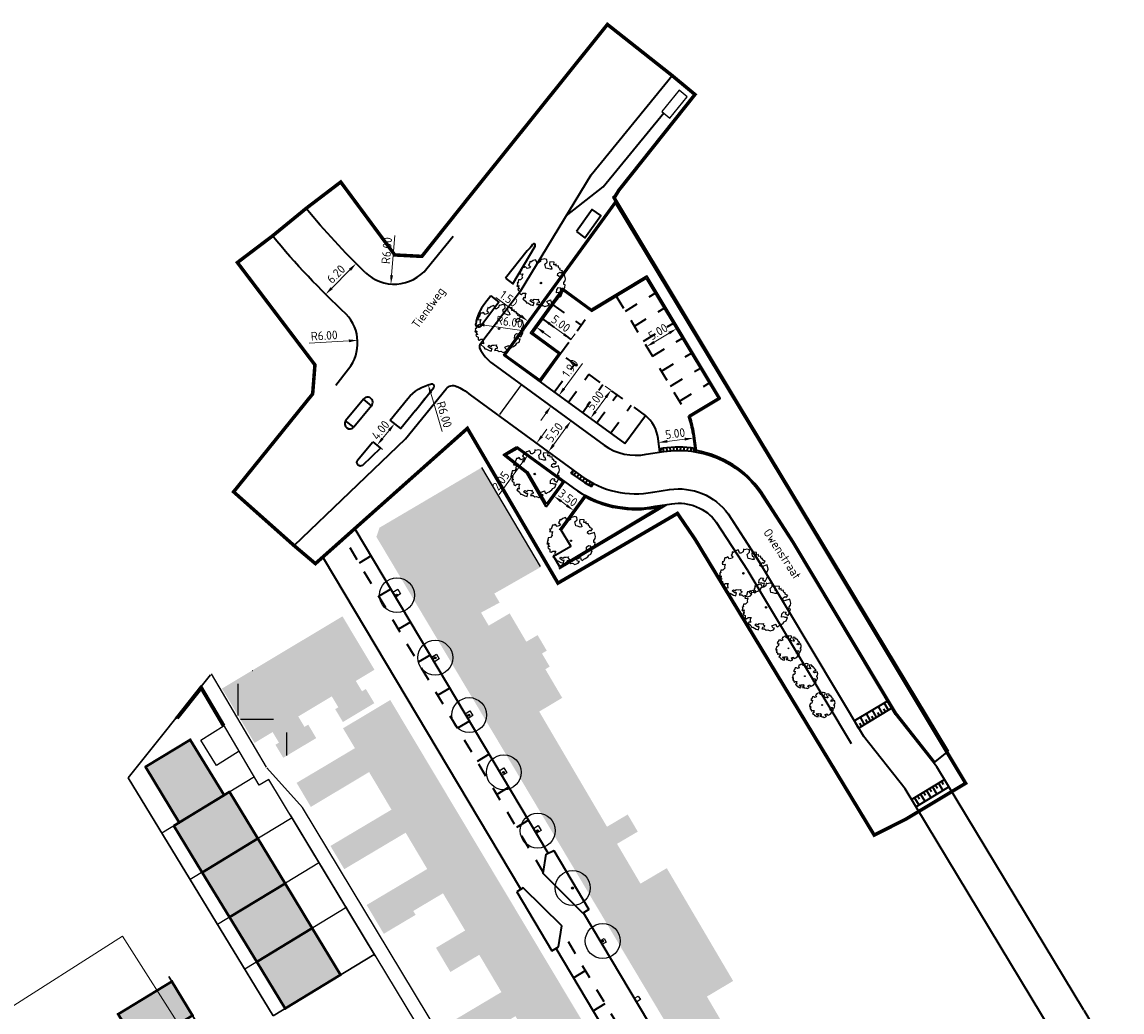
# Model space of a CAD drawing. Header units: metres. Extents: x 133800 to 134314, y 432795 to 433442.
# Tile 21 of 21: x 133990 to 134148, y 433301 to 433442. Entities that reach past the tile are written whole.
import ezdxf

# ---------------------------------------------------------------- set-up
doc = ezdxf.new("R2010")
doc.units = ezdxf.units.M
doc.linetypes.add('ACAD_ISO02W100', pattern=[15, 12, -3])
doc.linetypes.add('XX-HIDDEN', pattern=[4, 2, -2])
doc.layers.get('DEFPOINTS').update_dxf_attribs({"color": 201, "lineweight": 0})
for name, color, linetype, lineweight in [('B-WE-GR-BOOM-S', 90, 'Continuous', 25), ('B-WE-KG-WERKGRENS-G', 7, 'XX-WERKGRENS', 35), ('N-XX-GR-BOOM-S', 90, 'Continuous', 25), ('N-XX-GR-HAAG-G', 90, 'GR-HAAG1', 35), ('N-XX-VH-KANTOPSLUITING_ACHTERKANTBAND-G', 50, 'Continuous', 35), ('N-XX-VH-MATERIAALGRENS-G', 7, 'XX-HIDDEN', 35), ('svp_beb_bebouwing', 1, 'Continuous', 53), ('svp_uitg_uitgeefbaar', 2, 'Continuous', 30), ('X-XX-AL-M', 7, 'Continuous', 18)]:
    doc.layers.add(name, color=color, linetype=linetype, lineweight=lineweight)
doc.layers.add('ontwerp recht', color=170, linetype='Continuous')
doc.layers.add('svp_beb_arc bebouwing', color=253, linetype='Continuous')
doc.layers.add('X-XX-AL-HULPLIJNEN', color=211, linetype='Continuous', plot=False)
doc.styles.add('NLCS-ISO-M500-T25', font='NLCS-ISO.ttf', dxfattribs={"height": 1.25})
doc.linetypes.add('GR-HAAG1', pattern='A,6,[176,NLCS.shx,S=0.125,R=0,X=0,Y=0],-2', length=8)
doc.linetypes.add('XX-WERKGRENS', pattern='A,0,[137,NLCS.SHX,S=0.5,R=0,X=0,Y=0],-30', length=30)
doc.dimstyles.new('NLCS-M500-T25-PIJL_L2_H1', dxfattribs={"dimscale": 0.5, "dimtxt": 2.5, "dimasz": 2.5, "dimexe": 2, "dimexo": 2, "dimgap": 0.7, "dimtad": 1, "dimzin": 0, "dimdsep": 46, "dimtxsty": 'NLCS-ISO-M500-T25', "dimcen": 2.5, "dimdle": 2, "dimclrd": 256, "dimclre": 256, "dimclrt": 7, "dimadec": 1, "dimazin": 0, "dimtfac": 1, "dimtdec": 3, "dimtofl": 0, "dimtmove": 0, "dimatfit": 3, "dimfxl": 2, "dimfxlon": 1, "dimtfillclr": 256, "dimtolj": 1, "dimtzin": 0, "dimlwd": -1, "dimlwe": -1, "dimarcsym": 0})
picture_1 = doc.add_image_def('image1.jpg', size_in_pixel=(5512, 7184))

# ---------------------------------------------------------------- blocks, each defined once
blk = doc.blocks.new('SGR-BOOM_KROON-SO')
at = {"ltscale": 0.1}
h = blk.add_hatch(color=256, dxfattribs=at)
edge = h.paths.add_edge_path()
edge.add_arc((0, 0), 0.15, 0, 360)
for radius in [2.5, 0.045]:
    blk.add_circle((0.04, 0.02), radius)
blk.add_circle((0, 0), 0.15, dxfattribs=at)
blk = doc.blocks.new('SGR-BOOM_06')
at = {"linetype": 'Continuous', "flags": 128}
blk.add_lwpolyline([(2.7, 3.52), (2.53, 3.94), (2.2, 4.06), (1.94, 4.52), (1.27, 4.69), (0.86, 4.52), (1.11, 4.27), (1.06, 3.81), (0.23, 3.98), (0.35, 4.32), (0.18, 4.69), (-0.15, 4.61), (-0.49, 4.69), (-1.15, 4.65), (-1.49, 4.48), (-1.95, 4.57), (-2.54, 4.11), (-2.12, 3.9), (-1.99, 3.64), (-1.58, 3.44), (-1.99, 2.89), (-2.54, 2.77), (-2.92, 3.1), (-2.62, 3.22), (-2.87, 3.86), (-3.63, 3.43), (-4, 3.02), (-3.79, 2.85), (-4, 2.51), (-4.42, 2.35), (-4.72, 2.05), (-5.01, 1.21), (-3.88, 0.92), (-3.71, 0.54), (-4, 0.29), (-4.51, 0.29), (-4.6, 0.56), (-5.09, 0.38), (-4.76, -0.17), (-4.93, -0.38), (-4.72, -0.54), (-4.88, -1.01), (-4.53, -1.18), (-4.72, -1.55), (-4.42, -1.59), (-4.29, -1.71), (-4.62, -2.11), (-3.92, -2.68), (-3.67, -2.43), (-3.46, -1.97), (-3.63, -1.76), (-3.42, -1.17), (-3.12, -1.34), (-2.79, -1.76), (-2.5, -2.01), (-2.79, -2.81), (-3.42, -2.93), (-3.67, -3.39), (-3.33, -3.77), (-2.83, -3.9), (-2.77, -4.02), (-2.71, -4.15), (-2.33, -3.73), (-1.83, -3.73), (-1.57, -3.9), (-1.7, -4.27), (-1.7, -4.61), (-1.15, -4.74), (-0.61, -4.69), (-0.49, -4.94), (-0.23, -4.65), (0.1, -4.48), (-0.06, -4.01), (0.27, -3.9), (0.77, -4.02), (0.86, -4.61), (1.15, -4.57), (1.44, -4.74), (2.07, -4.23), (2.37, -4.36), (2.32, -4.15), (2.66, -3.98), (2.41, -3.73), (2.11, -3.64), (2.57, -3.23), (2.62, -2.98), (3.16, -2.85), (3.54, -3.06), (3.79, -2.81), (3.77, -2.63), (4.12, -2.63), (4.12, -2.39), (4.46, -2.26), (4.46, -2.05), (4.08, -2.05), (4.54, -1.59), (4.25, -1.42), (4.63, -1.55), (4.75, -1.26), (4.54, -0.92), (4.84, -0.46), (4.67, -0.25), (4.25, -0.25), (3.75, 0.08), (4.08, 0.29), (4.38, 0.84), (4.54, 0.59), (4.88, 0.71), (4.67, 1.43), (4.71, 1.89), (4.5, 1.97), (4.16, 2.64), (3.83, 3.01), (3.37, 2.6), (3.66, 2.43), (3.91, 1.8), (3.54, 1.72), (3.33, 2.14), (2.99, 2.05), (2.66, 2.31), (2.24, 2.51), (2.45, 2.68), (2.32, 2.93), (2.53, 3.18), (2.87, 3.06), (3.16, 3.23)], close=True, dxfattribs=at)
blk.add_circle((0, 0), 0.15)
blk = doc.blocks.new('*D203')
at = {"layer": 'DEFPOINTS', "color": 0, "transparency": 16777216}
for p in [(134081.34, 433382.11), (134086.3, 433382.73), (134086.31, 433382.64)]:
    blk.add_point(p, dxfattribs=at)
at = {"layer": 'X-XX-AL-M', "transparency": 16777216}
for p, q in [((134081.35, 433382.02), (134081.48, 433381.03)), ((134082.59, 433382.17), (134085.07, 433382.49)), ((134086.31, 433382.64), (134086.44, 433381.65))]:
    blk.add_line(p, q, dxfattribs=at)
for points in [[(134082.57, 433382.38), (134082.62, 433381.97), (134081.35, 433382.02)], [(134085.05, 433382.69), (134085.1, 433382.28), (134086.31, 433382.64)]]:
    blk.add_solid(points, dxfattribs=at)
at = {"layer": 'X-XX-AL-M', "color": 7, "transparency": 16777216, "insert": (134083.71, 433383.3), "char_height": 1.25, "attachment_point": 5, "rotation": 7.1792, "style": 'NLCS-ISO-M500-T25'}
blk.add_mtext('\\A1;5.00', dxfattribs=at)
blk = doc.blocks.new('*D204')
at = {"layer": 'DEFPOINTS', "color": 0, "transparency": 16777216}
for p in [(134068.81, 433385.11), (134065.57, 433380.67), (134065.57, 433380.67)]:
    blk.add_point(p, dxfattribs=at)
at = {"layer": 'X-XX-AL-M', "transparency": 16777216}
for p, q in [((134068.81, 433385.11), (134069.62, 433384.52)), ((134068.08, 433384.1), (134066.31, 433381.68)), ((134065.57, 433380.67), (134066.38, 433380.08))]:
    blk.add_line(p, q, dxfattribs=at)
for points in [[(134067.91, 433384.22), (134068.25, 433383.98), (134068.81, 433385.11)], [(134066.14, 433381.8), (134066.48, 433381.55), (134065.57, 433380.67)]]:
    blk.add_solid(points, dxfattribs=at)
at = {"layer": 'X-XX-AL-M', "color": 7, "transparency": 16777216, "insert": (134066.41, 433383.46), "char_height": 1.25, "attachment_point": 5, "rotation": 53.8808, "style": 'NLCS-ISO-M500-T25'}
blk.add_mtext('\\A1;5.50', dxfattribs=at)
blk = doc.blocks.new('*D205')
at = {"layer": 'DEFPOINTS', "color": 0, "transparency": 16777216}
for p in [(134066.58, 433374.62), (134069.41, 433372.56), (134069.21, 433372.28)]:
    blk.add_point(p, dxfattribs=at)
at = {"layer": 'X-XX-AL-M', "transparency": 16777216}
for p, q in [((134066.38, 433374.34), (134065.79, 433373.53)), ((134067.39, 433373.61), (134068.2, 433373.02)), ((134069.21, 433372.28), (134068.62, 433371.47))]:
    blk.add_line(p, q, dxfattribs=at)
for points in [[(134067.51, 433373.77), (134067.27, 433373.44), (134066.38, 433374.34)], [(134068.32, 433373.18), (134068.08, 433372.85), (134069.21, 433372.28)]]:
    blk.add_solid(points, dxfattribs=at)
at = {"layer": 'X-XX-AL-M', "color": 7, "transparency": 16777216, "insert": (134068.37, 433374.1), "char_height": 1.25, "attachment_point": 5, "rotation": 323.8808, "style": 'NLCS-ISO-M500-T25'}
blk.add_mtext('\\A1;3.50', dxfattribs=at)
blk = doc.blocks.new('*D206')
at = {"layer": 'DEFPOINTS', "color": 0, "transparency": 16777216}
for p in [(134063.89, 433381.9), (134064.32, 433381.58), (134063.11, 433379.92)]:
    blk.add_point(p, dxfattribs=at)
at = {"layer": 'X-XX-AL-M', "transparency": 16777216}
for p, q in [((134064.63, 433382.91), (134065.36, 433383.92)), ((134063.89, 433381.9), (134063.08, 433382.49)), ((134062.68, 433380.24), (134061.87, 433380.83)), ((134061.94, 433379.23), (134058.54, 433374.56))]:
    blk.add_line(p, q, dxfattribs=at)
for points in [[(134064.46, 433383.03), (134064.79, 433382.78), (134063.89, 433381.9)], [(134061.77, 433379.35), (134062.11, 433379.11), (134062.68, 433380.24)]]:
    blk.add_solid(points, dxfattribs=at)
at = {"layer": 'X-XX-AL-M', "color": 7, "transparency": 16777216, "insert": (134058.77, 433376.53), "char_height": 1.25, "attachment_point": 5, "rotation": 53.8808, "style": 'NLCS-ISO-M500-T25'}
blk.add_mtext('\\A1;2.05', dxfattribs=at)
blk = doc.blocks.new('*D207')
at = {"layer": 'DEFPOINTS', "color": 0, "transparency": 16777216}
for p in [(134067.08, 433388.73), (134067.1, 433388.72), (134065.98, 433387.18)]:
    blk.add_point(p, dxfattribs=at)
at = {"layer": 'X-XX-AL-M', "transparency": 16777216}
for p, q in [((134067.82, 433389.74), (134070.44, 433393.33)), ((134067.08, 433388.73), (134066.27, 433389.32)), ((134065.96, 433387.19), (134065.15, 433387.78)), ((134065.22, 433386.18), (134064.49, 433385.17))]:
    blk.add_line(p, q, dxfattribs=at)
for points in [[(134067.65, 433389.86), (134067.98, 433389.62), (134067.08, 433388.73)], [(134065.05, 433386.31), (134065.39, 433386.06), (134065.96, 433387.19)]]:
    blk.add_solid(points, dxfattribs=at)
at = {"layer": 'X-XX-AL-M', "color": 7, "transparency": 16777216, "insert": (134068.71, 433392.62), "char_height": 1.25, "attachment_point": 5, "rotation": 53.8808, "style": 'NLCS-ISO-M500-T25'}
blk.add_mtext('\\A1;1.90', dxfattribs=at)
blk = doc.blocks.new('*D208')
at = {"layer": 'DEFPOINTS', "color": 0, "transparency": 16777216}
for p in [(134074.53, 433389.48), (134074.53, 433389.48), (134071.58, 433385.44)]:
    blk.add_point(p, dxfattribs=at)
at = {"layer": 'X-XX-AL-M', "transparency": 16777216}
for p, q in [((134074.53, 433389.48), (134073.72, 433390.07)), ((134072.32, 433386.45), (134073.79, 433388.47)), ((134071.58, 433385.44), (134070.78, 433386.03))]:
    blk.add_line(p, q, dxfattribs=at)
for points in [[(134073.63, 433388.59), (134073.96, 433388.35), (134074.53, 433389.48)], [(134072.15, 433386.57), (134072.49, 433386.33), (134071.58, 433385.44)]]:
    blk.add_solid(points, dxfattribs=at)
at = {"layer": 'X-XX-AL-M', "color": 7, "transparency": 16777216, "insert": (134072.27, 433388.04), "char_height": 1.25, "attachment_point": 5, "rotation": 53.8808, "style": 'NLCS-ISO-M500-T25'}
blk.add_mtext('\\A1;5.00', dxfattribs=at)
blk = doc.blocks.new('*D209')
at = {"layer": 'DEFPOINTS', "color": 0, "transparency": 16777216}
for p in [(134064.33, 433399.11), (134064.75, 433399.7), (134068.37, 433396.17)]:
    blk.add_point(p, dxfattribs=at)
at = {"layer": 'X-XX-AL-M', "transparency": 16777216}
for p, q in [((134064.75, 433399.7), (134065.34, 433400.51)), ((134067.79, 433397.49), (134065.77, 433398.96)), ((134068.8, 433396.76), (134069.39, 433397.57))]:
    blk.add_line(p, q, dxfattribs=at)
for points in [[(134065.89, 433399.13), (134065.64, 433398.8), (134064.75, 433399.7)], [(134067.91, 433397.66), (134067.67, 433397.33), (134068.8, 433396.76)]]:
    blk.add_solid(points, dxfattribs=at)
at = {"layer": 'X-XX-AL-M', "color": 7, "transparency": 16777216, "insert": (134067.35, 433399.02), "char_height": 1.25, "attachment_point": 5, "rotation": 323.983, "style": 'NLCS-ISO-M500-T25'}
blk.add_mtext('\\A1;5.00', dxfattribs=at)
blk = doc.blocks.new('*D210')
at = {"layer": 'DEFPOINTS', "color": 0, "transparency": 16777216}
for p in [(134083.92, 433398.3), (134079.63, 433395.73), (134079.63, 433395.73)]:
    blk.add_point(p, dxfattribs=at)
at = {"layer": 'X-XX-AL-M', "transparency": 16777216}
for p, q in [((134082.85, 433397.66), (134080.7, 433396.37)), ((134083.92, 433398.3), (134084.43, 433397.45)), ((134079.63, 433395.73), (134080.15, 433394.87))]:
    blk.add_line(p, q, dxfattribs=at)
for points in [[(134082.74, 433397.84), (134082.95, 433397.48), (134083.92, 433398.3)], [(134080.6, 433396.55), (134080.81, 433396.19), (134079.63, 433395.73)]]:
    blk.add_solid(points, dxfattribs=at)
at = {"layer": 'X-XX-AL-M', "color": 7, "transparency": 16777216, "insert": (134081.27, 433397.85), "char_height": 1.25, "attachment_point": 5, "rotation": 31.0153, "style": 'NLCS-ISO-M500-T25'}
blk.add_mtext('\\A1;5.00', dxfattribs=at)
blk = doc.blocks.new('*D211')
at = {"layer": 'DEFPOINTS', "color": 0, "transparency": 16777216}
for p in [(134048.39, 433390.26), (134050.12, 433384.52)]:
    blk.add_point(p, dxfattribs=at)
at = {"layer": 'X-XX-AL-M', "transparency": 16777216}
blk.add_line((134050.39, 433383.61), (134048.75, 433389.06), dxfattribs=at)
blk.add_solid([(134048.95, 433389.12), (134048.55, 433389), (134048.39, 433390.26)], dxfattribs=at)
at = {"layer": 'X-XX-AL-M', "color": 7, "transparency": 16777216, "insert": (134050.68, 433386.02), "char_height": 1.25, "attachment_point": 5, "rotation": 286.759, "style": 'NLCS-ISO-M500-T25'}
blk.add_mtext('\\A1;R6.00', dxfattribs=at)
blk = doc.blocks.new('*D212')
at = {"layer": 'DEFPOINTS', "color": 0, "transparency": 16777216}
for p in [(134055.2, 433398.97), (134061.15, 433398.13)]:
    blk.add_point(p, dxfattribs=at)
at = {"layer": 'X-XX-AL-M', "transparency": 16777216}
blk.add_line((134062.09, 433398), (134056.44, 433398.79), dxfattribs=at)
blk.add_solid([(134056.47, 433399), (134056.41, 433398.59), (134055.2, 433398.97)], dxfattribs=at)
at = {"layer": 'X-XX-AL-M', "color": 7, "transparency": 16777216, "insert": (134060.02, 433399.28), "char_height": 1.25, "attachment_point": 5, "rotation": 352.0306, "style": 'NLCS-ISO-M500-T25'}
blk.add_mtext('\\A1;R6.00', dxfattribs=at)
blk = doc.blocks.new('*D213')
at = {"layer": 'DEFPOINTS', "color": 0, "transparency": 16777216}
for p in [(134043.53, 433410.67), (134043.05, 433404.69)]:
    blk.add_point(p, dxfattribs=at)
at = {"layer": 'X-XX-AL-M', "transparency": 16777216}
blk.add_line((134043.61, 433411.61), (134043.15, 433405.93), dxfattribs=at)
blk.add_solid([(134042.94, 433405.95), (134043.36, 433405.92), (134043.05, 433404.69)], dxfattribs=at)
at = {"layer": 'X-XX-AL-M', "color": 7, "transparency": 16777216, "insert": (134042.46, 433409.47), "char_height": 1.25, "attachment_point": 5, "rotation": 85.389, "style": 'NLCS-ISO-M500-T25'}
blk.add_mtext('\\A1;R6.00', dxfattribs=at)
blk = doc.blocks.new('*D214')
at = {"layer": 'DEFPOINTS', "color": 0, "transparency": 16777216}
for p in [(134032.3, 433396.26), (134038.29, 433396.63)]:
    blk.add_point(p, dxfattribs=at)
at = {"layer": 'X-XX-AL-M', "transparency": 16777216}
blk.add_line((134031.35, 433396.21), (134037.04, 433396.55), dxfattribs=at)
blk.add_solid([(134037.03, 433396.76), (134037.05, 433396.35), (134038.29, 433396.63)], dxfattribs=at)
at = {"layer": 'X-XX-AL-M', "color": 7, "transparency": 16777216, "insert": (134033.51, 433397.31), "char_height": 1.25, "attachment_point": 5, "rotation": 3.4931, "style": 'NLCS-ISO-M500-T25'}
blk.add_mtext('\\A1;R6.00', dxfattribs=at)
blk = doc.blocks.new('*D215')
at = {"layer": 'DEFPOINTS', "color": 0, "transparency": 16777216}
for p in [(134038.08, 433407.61), (134038.08, 433407.61), (134033.71, 433403.21)]:
    blk.add_point(p, dxfattribs=at)
at = {"layer": 'X-XX-AL-M', "transparency": 16777216}
for p, q in [((134038.08, 433407.61), (134037.37, 433408.31)), ((134034.59, 433404.1), (134037.2, 433406.72)), ((134033.71, 433403.21), (134033, 433403.92))]:
    blk.add_line(p, q, dxfattribs=at)
for points in [[(134037.05, 433406.87), (134037.35, 433406.57), (134038.08, 433407.61)], [(134034.44, 433404.24), (134034.74, 433403.95), (134033.71, 433403.21)]]:
    blk.add_solid(points, dxfattribs=at)
at = {"layer": 'X-XX-AL-M', "color": 7, "transparency": 16777216, "insert": (134035.2, 433406.1), "char_height": 1.25, "attachment_point": 5, "rotation": 45.1725, "style": 'NLCS-ISO-M500-T25'}
blk.add_mtext('\\A1;6.20', dxfattribs=at)
blk = doc.blocks.new('*D216')
at = {"layer": 'DEFPOINTS', "color": 0, "transparency": 16777216}
for p in [(134042.97, 433385.23), (134040.45, 433382.12), (134041.07, 433381.62)]:
    blk.add_point(p, dxfattribs=at)
at = {"layer": 'X-XX-AL-M', "transparency": 16777216}
for p, q in [((134042.8, 433383.75), (134041.85, 433382.59)), ((134043.59, 433384.72), (134044.36, 433384.09)), ((134041.07, 433381.62), (134041.84, 433380.99))]:
    blk.add_line(p, q, dxfattribs=at)
for points in [[(134042.64, 433383.89), (134042.96, 433383.62), (134043.59, 433384.72)], [(134041.69, 433382.72), (134042.01, 433382.46), (134041.07, 433381.62)]]:
    blk.add_solid(points, dxfattribs=at)
at = {"layer": 'X-XX-AL-M', "color": 7, "transparency": 16777216, "insert": (134041.57, 433383.79), "char_height": 1.25, "attachment_point": 5, "rotation": 50.9314, "style": 'NLCS-ISO-M500-T25'}
blk.add_mtext('\\A1;4.00', dxfattribs=at)
blk = doc.blocks.new('*D217')
at = {"layer": 'DEFPOINTS', "color": 0, "transparency": 16777216}
for p in [(134062.66, 433399.38), (134062.66, 433399.38), (134063.88, 433398.49)]:
    blk.add_point(p, dxfattribs=at)
at = {"layer": 'X-XX-AL-M', "transparency": 16777216}
for p, q in [((134061.65, 433400.11), (134058.05, 433402.73)), ((134062.66, 433399.38), (134063.25, 433400.18)), ((134063.88, 433398.49), (134064.47, 433399.3)), ((134064.89, 433397.76), (134065.9, 433397.02))]:
    blk.add_line(p, q, dxfattribs=at)
for points in [[(134061.78, 433400.28), (134061.53, 433399.94), (134062.66, 433399.38)], [(134065.01, 433397.93), (134064.77, 433397.59), (134063.88, 433398.49)]]:
    blk.add_solid(points, dxfattribs=at)
at = {"layer": 'X-XX-AL-M', "color": 7, "transparency": 16777216, "insert": (134059.92, 433402.58), "char_height": 1.25, "attachment_point": 5, "rotation": 323.983, "style": 'NLCS-ISO-M500-T25'}
blk.add_mtext('\\A1;1.50', dxfattribs=at)

msp = doc.modelspace()

# ---------------------------------------------------------------- hatches: boundary and pattern name
at = {"layer": 'svp_beb_arc bebouwing'}
h = msp.add_hatch(color=256, dxfattribs=at)
h.dxf.hatch_style = 1
h.paths.add_polyline_path([(134056.066, 433378.449), (134041.424, 433369.835), (134040.974, 433368.518), (134048.317, 433356.193), (134054.559, 433360.028), (134056.476, 433361.207), (134057.841, 433360.407), (134064.484, 433364.197), (134063.786, 433365.326)])
h = msp.add_hatch(color=256, dxfattribs=at)
h.dxf.hatch_style = 1
h.paths.add_polyline_path([(134055.942, 433357.68), (134058.602, 433359.114), (134057.841, 433360.407), (134056.476, 433361.207), (134054.559, 433360.028), (134048.317, 433356.193), (134050.734, 433352.136), (134057.038, 433355.818)])
h = msp.add_hatch(color=256, dxfattribs=at)
h.dxf.hatch_style = 1
h.paths.add_polyline_path([(134036.126, 433357.149), (134031.749, 433354.526), (134038.419, 433343.37), (134040.681, 433344.725), (134039.463, 433346.758), (134038.918, 433346.431), (134038.034, 433347.906), (134040.705, 433349.507)])
h = msp.add_hatch(color=256, dxfattribs=at)
h.dxf.hatch_style = 1
h.paths.add_polyline_path([(134062.424, 433353.516), (134060.039, 433357.571), (134057.038, 433355.818), (134050.734, 433352.136), (134053.156, 433348.072)])
h = msp.add_hatch(color=256, dxfattribs=at)
h.dxf.hatch_style = 1
h.paths.add_polyline_path([(134034.6, 433345.702), (134035.534, 433344.143), (134035.085, 433343.874), (134036.188, 433342.033), (134038.419, 433343.37), (134031.749, 433354.526), (134027.513, 433351.988), (134023.241, 433349.428), (134018.889, 433346.82), (134023.546, 433339.048), (134026.13, 433340.597), (134027.04, 433339.079), (134026.536, 433338.777), (134027.654, 433336.911), (134029.935, 433338.278), (134032.372, 433339.738), (134031.224, 433341.655), (134030.695, 433341.339), (134029.803, 433342.827), (134032.194, 433344.26)])
h = msp.add_hatch(color=256, dxfattribs=at)
h.dxf.hatch_style = 1
h.paths.add_polyline_path([(134065.142, 433349.591), (134065.766, 433349.958), (134064.662, 433351.834), (134065.347, 433352.237), (134064.037, 433354.465), (134062.424, 433353.516), (134053.156, 433348.072), (134055.581, 433344.001)])
h = msp.add_hatch(dxfattribs=at)
h.set_pattern_fill('ANGLE', color=256)
h.set_pattern_definition([(0, (0, 0), (0, 6.985), [5.08, -1.905]), (90, (0, 0), (-6.985, 4e-16), [5.08, -1.905])])
h.paths.add_polyline_path([(134023.241, 433349.428), (134018.889, 433346.82), (134023.546, 433339.048), (134026.13, 433340.597), (134027.04, 433339.079), (134026.536, 433338.777), (134027.654, 433336.911), (134029.935, 433338.278)])
h = msp.add_hatch(color=256, dxfattribs=at)
h.dxf.hatch_style = 1
h.paths.add_polyline_path([(134067.555, 433345.488), (134065.142, 433349.591), (134055.581, 433344.001), (134058.066, 433339.83), (134064.268, 433343.528)])
h = msp.add_hatch(color=256, dxfattribs=at)
h.dxf.hatch_style = 1
h.paths.add_polyline_path([(134045.682, 433340.626), (134042.959, 433345.177), (134036.2, 433341.133), (134037.906, 433338.298), (134033.798, 433335.841), (134029.563, 433333.333), (134030.508, 433331.737)])
h = msp.add_hatch(color=256, dxfattribs=at)
h.dxf.hatch_style = 1
h.paths.add_polyline_path([(134064.268, 433343.528), (134058.066, 433339.83), (134060.535, 433335.686), (134066.723, 433339.355)])
h = msp.add_hatch(color=256, dxfattribs=at)
h.dxf.hatch_style = 1
h.paths.add_polyline_path([(134019.193, 433331.557), (134014.361, 433339.503), (134007.953, 433335.606), (134012.785, 433327.66)])
h = msp.add_hatch(color=256, dxfattribs=at)
h.dxf.hatch_style = 1
h.paths.add_polyline_path([(134045.682, 433340.626), (134030.508, 433331.737), (134031.601, 433329.892), (134035.826, 433332.418), (134039.935, 433334.875), (134041.46, 433332.313), (134048.244, 433336.344)])
h = msp.add_hatch(color=256, dxfattribs=at)
h.dxf.hatch_style = 1
h.paths.add_polyline_path([(134066.723, 433339.355), (134060.535, 433335.686), (134062.878, 433331.753), (134069.076, 433335.355)])
h = msp.add_hatch(color=256, dxfattribs=at)
h.dxf.hatch_style = 1
h.paths.add_polyline_path([(134050.958, 433331.807), (134048.244, 433336.344), (134041.46, 433332.313), (134043.137, 433329.496), (134039.019, 433327.049), (134034.405, 433324.307), (134035.4, 433322.633)])
h = msp.add_hatch(color=256, dxfattribs=at)
h.dxf.hatch_style = 1
h.paths.add_polyline_path([(134071.501, 433331.234), (134069.076, 433335.355), (134062.878, 433331.753), (134065.361, 433327.586)])
h = msp.add_hatch(color=256, dxfattribs=at)
h.dxf.hatch_style = 1
h.paths.add_polyline_path([(134012.016, 433327.193), (134019.962, 433332.025), (134024.015, 433325.36), (134016.069, 433320.528)])
h = msp.add_hatch(color=256, dxfattribs=at)
h.dxf.hatch_style = 1
h.paths.add_polyline_path([(134053.592, 433327.404), (134050.958, 433331.807), (134035.4, 433322.633), (134036.349, 433321.037), (134036.38, 433320.985), (134040.993, 433323.727), (134045.161, 433326.204), (134046.826, 433323.401)])
h = msp.add_hatch(color=256, dxfattribs=at)
h.dxf.hatch_style = 1
h.paths.add_polyline_path([(134073.961, 433327.052), (134071.501, 433331.234), (134065.361, 433327.586), (134067.841, 433323.423)])
h = msp.add_hatch(color=256, dxfattribs=at)
h.dxf.hatch_style = 1
h.paths.add_polyline_path([(134076.292, 433323.091), (134075.397, 433324.612), (134078.363, 433326.356), (134076.921, 433328.807), (134073.961, 433327.052), (134067.841, 433323.423), (134070.159, 433319.532)])
h = msp.add_hatch(color=256, dxfattribs=at)
h.dxf.hatch_style = 1
h.paths.add_polyline_path([(134053.592, 433327.404), (134046.826, 433323.401), (134048.246, 433321.012), (134044.136, 433318.569), (134039.584, 433315.863), (134040.658, 433314.058), (134056.129, 433323.164)])
h = msp.add_hatch(color=256, dxfattribs=at)
h.dxf.hatch_style = 1
h.paths.add_polyline_path([(134027.912, 433318.952), (134019.966, 433314.12), (134016.069, 433320.528), (134024.015, 433325.36)])
h = msp.add_hatch(color=256, dxfattribs=at)
h.dxf.hatch_style = 1
h.paths.add_polyline_path([(134056.129, 433323.164), (134040.658, 433314.058), (134042.034, 433311.743), (134046.585, 433314.449), (134046.253, 433315.008), (134050.504, 433317.535), (134052.103, 433314.844), (134058.726, 433318.823)])
h = msp.add_hatch(color=256, dxfattribs=at)
h.dxf.hatch_style = 1
h.paths.add_polyline_path([(134076.292, 433323.091), (134070.159, 433319.532), (134072.666, 433315.325), (134078.75, 433318.913)])
h = msp.add_hatch(color=256, dxfattribs=at)
h.dxf.hatch_style = 1
h.paths.add_polyline_path([(134084.9, 433317.071), (134082.512, 433321.131), (134078.75, 433318.913), (134072.666, 433315.325), (134075.112, 433311.219)])
h = msp.add_hatch(color=256, dxfattribs=at)
h.dxf.hatch_style = 1
h.paths.add_polyline_path([(134031.808, 433312.544), (134023.862, 433307.712), (134019.966, 433314.12), (134027.912, 433318.952)])
h = msp.add_hatch(color=256, dxfattribs=at)
h.dxf.hatch_style = 1
h.paths.add_polyline_path([(134061.323, 433314.482), (134058.726, 433318.823), (134052.103, 433314.844), (134053.666, 433312.214), (134049.505, 433309.74), (134050.502, 433308.062)])
h = msp.add_hatch(color=256, dxfattribs=at)
h.dxf.hatch_style = 1
h.paths.add_polyline_path([(134087.249, 433313.078), (134084.9, 433317.071), (134075.112, 433311.219), (134077.373, 433307.423)])
h = msp.add_hatch(color=256, dxfattribs=at)
h.dxf.hatch_style = 1
h.paths.add_polyline_path([(134063.95, 433310.092), (134061.323, 433314.482), (134050.502, 433308.062), (134051.56, 433306.283), (134055.691, 433308.739), (134057.274, 433306.076)])
h = msp.add_hatch(color=256, dxfattribs=at)
h.dxf.hatch_style = 1
h.paths.add_polyline_path([(134023.862, 433307.712), (134031.808, 433312.544), (134035.861, 433305.879), (134027.915, 433301.047)])
h = msp.add_hatch(color=256, dxfattribs=at)
h.dxf.hatch_style = 1
h.paths.add_polyline_path([(134089.621, 433309.047), (134087.249, 433313.078), (134077.373, 433307.423), (134079.892, 433303.196)])
h = msp.add_hatch(color=256, dxfattribs=at)
h.dxf.hatch_style = 1
h.paths.add_polyline_path([(134066.573, 433305.706), (134063.95, 433310.092), (134057.274, 433306.076), (134058.862, 433303.404), (134054.749, 433300.959), (134050.08, 433298.184), (134051.079, 433296.503)])
h = msp.add_hatch(color=256, dxfattribs=at)
h.dxf.hatch_style = 1
h.paths.add_polyline_path([(134092.004, 433304.997), (134089.621, 433309.047), (134079.892, 433303.196), (134082.272, 433299.201), (134088.251, 433302.762)])
h = msp.add_hatch(color=256, dxfattribs=at)
h.dxf.hatch_style = 1
h.paths.add_polyline_path([(134007.003, 433295.39), (134014.693, 433300.066), (134011.731, 433304.937), (134004.041, 433300.261)])
h = msp.add_hatch(color=256, dxfattribs=at)
h.dxf.hatch_style = 1
h.paths.add_polyline_path([(134066.573, 433305.706), (134051.079, 433296.503), (134052.114, 433294.76), (134056.784, 433297.535), (134060.867, 433299.962), (134062.418, 433297.354), (134069.125, 433301.442)])
h = msp.add_hatch(color=256, dxfattribs=at)
h.dxf.hatch_style = 1
h.paths.add_polyline_path([(134090.635, 433298.711), (134088.251, 433302.762), (134082.272, 433299.201), (134084.663, 433295.187)])
h = msp.add_hatch(color=256, dxfattribs=at)
h.dxf.hatch_style = 1
h.paths.add_polyline_path([(134069.125, 433301.442), (134062.418, 433297.354), (134063.949, 433294.778), (134059.796, 433292.31), (134060.905, 433290.445), (134071.832, 433296.916)])

# ---------------------------------------------------------------- linework, layer by layer
for points in [[(134044.025, 433361.037), (134044.438, 433360.354), (134043.751, 433359.938), (134043.338, 433360.621), (134044.025, 433361.037)], [(134049.552, 433351.747), (134049.965, 433351.064), (134049.278, 433350.648), (134048.865, 433351.331), (134049.552, 433351.747)], [(134054.356, 433343.644), (134054.769, 433342.961), (134054.082, 433342.545), (134053.669, 433343.228), (134054.356, 433343.644)], [(134059.228, 433335.472), (134059.641, 433334.789), (134058.954, 433334.373), (134058.541, 433335.056), (134059.228, 433335.472)], [(134064.133, 433327.223), (134064.546, 433326.54), (134063.859, 433326.124), (134063.446, 433326.807), (134064.133, 433327.223)], [(134066.36, 433323.663), (134065.268, 433323.114), (134064.813, 433320.37), (134070.514, 433314.688), (134071.384, 433315.237)], [(134061.96, 433318.328), (134067.494, 433312.862), (134067.031, 433309.867), (134066.076, 433309.283), (134061.083, 433317.767)], [(134073.533, 433311.073), (134073.844, 433310.558), (134073.332, 433310.248), (134073.02, 433310.762), (134073.533, 433311.073)], [(134078.422, 433302.836), (134078.733, 433302.322), (134078.221, 433302.011), (134077.909, 433302.525), (134078.422, 433302.836)]]:
    msp.add_lwpolyline(points, close=True)
at = {"layer": 'B-WE-KG-WERKGRENS-G', "linetype": 'ACAD_ISO02W100', "ltscale": 0.2, "const_width": 0.5, "flags": 128}
msp.add_lwpolyline([(134075.676, 433418.12), (134086.543, 433431.788), (134083.277, 433434.499), (134074.023, 433441.809), (134054.879, 433417.933), (134054.879, 433417.933), (134047.479, 433408.635), (134043.605, 433408.839), (134035.878, 433419.272), (134030.918, 433415.492), (134026.122, 433411.564), (134021.095, 433407.756), (134032.188, 433393.114), (134031.861, 433388.969), (134020.551, 433374.958), (134029.21, 433367.259), (134032.255, 433364.687), (134053.991, 433384.035), (134066.944, 433361.902), (134084.038, 433371.873), (134086.58, 433368.146), (134112.179, 433325.859), (134116.744, 433328.16), (134125.257, 433333.267), (134074.983, 433416.999)], close=True, dxfattribs=at)
at = {"layer": 'N-XX-GR-HAAG-G', "ltscale": 0.2, "flags": 128}
msp.add_lwpolyline([(134120.819, 433336.341), (134115.342, 433343.276), (134100.657, 433367.81), (134095.993, 433375.018, 0.1967042), (134086.74, 433380.859), (134086.433, 433383.297, 0.0436503), (134085.844, 433385.71), (134090.16, 433388.309), (134079.649, 433405.792), (134071.749, 433401.043), (134067.65, 433404.023), (134063.005, 433397.633), (134067.049, 433394.693), (134064.343, 433390.973), (134059.404, 433394.551), (134075.193, 433416.269), (134122.565, 433337.752)], format="xyb", dxfattribs=at)
msp.add_lwpolyline([(134065.285, 433373.178), (134062.631, 433377.761), (134059.504, 433380.24), (134061.091, 433381.173), (134067.642, 433376.409)], close=True, dxfattribs=at)
msp.add_lwpolyline([(134067.204, 433364.248), (134066.312, 433365.745), (134068.766, 433367.166), (134067.421, 433369.489), (134070.876, 433374.224, 0.1839642), (134081.625, 433372.855)], format="xyb", close=True, dxfattribs=at)
at = {"layer": 'N-XX-VH-KANTOPSLUITING_ACHTERKANTBAND-G'}
for p, q in [((134071.678, 433420.319), (134083.277, 433434.499)), ((134061.59, 433403.667), (134071.678, 433420.319)), ((134059.137, 433394.524), (134075.207, 433416.628)), ((134074.811, 433417.284), (134122.736, 433337.855)), ((134071.738, 433400.803), (134079.58, 433405.518)), ((134079.58, 433405.518), (134089.886, 433388.377)), ((134061.59, 433403.667), (134055.789, 433396.002)), ((134063.284, 433397.677), (134067.695, 433403.744)), ((134067.695, 433403.744), (134071.738, 433400.803)), ((134063.284, 433397.677), (134067.33, 433394.736)), ((134059.137, 433394.524), (134076.504, 433381.851)), ((134064.387, 433390.693), (134067.328, 433394.737)), ((134035.154, 433390.212), (134036.997, 433392.532)), ((134045.137, 433382.551), (134050.963, 433389.704)), ((134046.559, 433386.603), (134049.175, 433389.899)), ((134040.287, 433387.278), (134039.112, 433388.196)), ((134089.886, 433388.377), (134085.602, 433385.798)), ((134037.742, 433384.19), (134036.567, 433385.109)), ((134076.504, 433381.851), (134079.445, 433385.895)), ((134029.21, 433367.259), (134045.137, 433382.551)), ((134081.528, 433380.631), (134081.279, 433382.608)), ((134086.235, 433383.267), (134086.56, 433380.686)), ((134081.739, 433381.189), (134081.528, 433380.631)), ((134086.231, 433381.262), (134086.413, 433380.71)), ((134086.493, 433381.224), (134086.413, 433380.71)), ((134068.799, 433377.621), (134069.115, 433378.082)), ((134069.009, 433377.479), (134069.116, 433378.081)), ((134069.213, 433377.341), (134069.519, 433377.788)), ((134069.628, 433377.062), (134069.923, 433377.493)), ((134070.042, 433376.782), (134070.327, 433377.198)), ((134065.265, 433372.813), (134067.904, 433376.428)), ((134070.457, 433376.502), (134070.739, 433376.915)), ((134070.874, 433376.226), (134071.157, 433376.639)), ((134071.304, 433375.97), (134071.587, 433376.384)), ((134071.522, 433375.848), (134072.03, 433376.145)), ((134071.745, 433375.729), (134072.03, 433376.145)), ((134067.183, 433369.502), (134070.811, 433374.475)), ((134065.553, 433323.258), (134037.93, 433369.621)), ((134100.487, 433367.704), (134115.177, 433343.163)), ((134061.632, 433318.118), (134033.41, 433365.485)), ((134113.388, 433343.232), (134112.771, 433344.262)), ((134114.246, 433343.746), (134113.629, 433344.775)), ((134110.813, 433341.691), (134110.197, 433342.721)), ((134111.671, 433342.205), (134111.055, 433343.234)), ((134112.1, 433342.462), (134111.844, 433342.891)), ((134112.53, 433342.718), (134111.913, 433343.748)), ((134112.959, 433342.975), (134112.702, 433343.404)), ((134113.817, 433343.489), (134113.56, 433343.918)), ((134121.144, 433335.606), (134115.177, 433343.163)), ((134109.955, 433341.178), (134109.339, 433342.207)), ((134110.384, 433341.434), (134110.128, 433341.863)), ((134111.242, 433341.948), (134110.986, 433342.377)), ((134116.614, 433332.468), (134110.641, 433340.033)), ((134122.736, 433337.855), (134120.662, 433336.217)), ((134142.142, 433300.832), (134121.144, 433335.606)), ((134117.529, 433330.953), (134122.237, 433333.796)), ((134120.953, 433333.021), (134121.211, 433332.593)), ((134121.381, 433333.279), (134122.001, 433332.252)), ((134121.809, 433333.538), (134122.067, 433333.11)), ((134137.69, 433297.565), (134116.614, 433332.468)), ((134118.149, 433329.926), (134122.857, 433332.769)), ((134118.385, 433331.47), (134118.643, 433331.042)), ((134118.813, 433331.728), (134119.433, 433330.701)), ((134119.241, 433331.987), (134119.499, 433331.559)), ((134119.669, 433332.245), (134120.289, 433331.218)), ((134120.097, 433332.504), (134120.355, 433332.076)), ((134120.525, 433332.762), (134121.145, 433331.735)), ((134117.957, 433331.212), (134118.577, 433330.184)), ((134065.268, 433323.114), (134066.36, 433323.663)), ((134066.36, 433323.663), (134071.385, 433315.237)), ((134064.813, 433320.37), (134065.268, 433323.114)), ((134070.514, 433314.688), (134064.813, 433320.37)), ((134061.96, 433318.328), (134061.083, 433317.767)), ((134061.083, 433317.767), (134066.076, 433309.283)), ((134067.494, 433312.862), (134061.96, 433318.328)), ((134070.619, 433314.754), (134070.514, 433314.688)), ((134071.385, 433315.237), (134070.619, 433314.754)), ((134089.293, 433283.411), (134070.619, 433314.754)), ((134067.031, 433309.867), (134067.494, 433312.862)), ((134066.076, 433309.283), (134067.031, 433309.867)), ((134083.243, 433281.842), (134066.676, 433309.651)), ((134142.142, 433300.832), (134147.623, 433291.674))]:
    msp.add_line(p, q, dxfattribs=at)
for points in [[(134068.104, 433414.421), (134073.414, 433418.58), (134082.069, 433429.157)], [(134062.565, 433409.426), (134059.422, 433405.542)], [(134057.363, 433402.999), (134058.509, 433402.071), (134055.894, 433398.644)], [(134039.112, 433388.196), (134036.567, 433385.109)], [(134040.257, 433387.244), (134037.742, 433384.19)], [(134046.559, 433386.603), (134044.488, 433383.993), (134042.969, 433385.226)], [(134065.265, 433372.813), (134065.265, 433372.813), (134062.477, 433377.628), (134059.151, 433380.264), (134061.087, 433381.403)], [(134081.957, 433381.222), (134082.035, 433380.708)], [(134082.453, 433381.291), (134082.515, 433380.775)], [(134082.95, 433381.343), (134082.995, 433380.825)], [(134083.45, 433381.378), (134083.477, 433380.858)], [(134083.951, 433381.396), (134083.961, 433380.876)], [(134084.455, 433381.397), (134084.447, 433380.877)], [(134084.961, 433381.38), (134084.936, 433380.861)], [(134085.469, 433381.346), (134085.426, 433380.828)], [(134085.98, 433381.294), (134085.918, 433380.778)], [(134067.134, 433363.973), (134082.496, 433373.142)], [(134109.318, 433342.195), (134114.058, 433345.032)], [(134109.935, 433341.165), (134114.675, 433344.002)]]:
    msp.add_lwpolyline(points, dxfattribs=at)
for points in [[(134039.378, 433406.339, -0.0298969), (134030.918, 433415.492)], [(134036.665, 433400.379, -0.0348095), (134026.122, 433411.564, 1.0958434)], [(134039.378, 433406.339, 0.4400345), (134048.208, 433406.905), (134051.944, 433411.548)], [(134059.422, 433405.542), (134060.478, 433404.687), (134063.68, 433410.118, 0.9630401), (134063.315, 433410.352, -0.0362279), (134062.565, 433409.426, 0.0362279)], [(134057.348, 433403.01), (134056.481, 433401.909, 0.1373364), (134055.199, 433398.939)], [(134055.894, 433398.644, -0.766645), (134055.207, 433398.993, -2.7720644)], [(134055.789, 433396.002, 0.2573062), (134055.744, 433395.52, -0.5353609)], [(134055.744, 433395.52, 0.1230145), (134057.608, 433393.288), (134073.568, 433381.641, 0.2110876), (134079.571, 433380.335), (134082.097, 433380.718, -0.2825653), (134095.827, 433374.906), (134100.487, 433367.704)], [(134042.956, 433385.211), (134045.46, 433388.296, -0.1712136), (134048.863, 433390.382)], [(134049.175, 433389.899, 0.6911612), (134048.857, 433390.381, 0.7169159)], [(134050.958, 433389.698, -0.3423064), (134052.442, 433390.047, -1.5663864)], [(134052.351, 433390.084, -0.0777235), (134054.366, 433388.845), (134070.326, 433377.199, 0.2066768), (134080.515, 433374.915), (134082.921, 433375.28, -0.2791909), (134091.286, 433371.8), (134095.761, 433364.885, -0.008737), (134095.871, 433364.707), (134110.641, 433340.033)], [(134040.257, 433387.244, 1.0605044), (134039.112, 433388.196, -2.7482784)], [(134053.814, 433389.275, 0.0152207), (134054.366, 433388.845), (134070.326, 433377.199, 0.20789), (134080.515, 433374.915), (134082.921, 433375.28, -0.2791909), (134091.286, 433371.8), (134095.87, 433364.716)], [(134036.567, 433385.109, 0.9084019), (134037.742, 433384.19, -0.5089656)], [(134086.235, 433383.267, 0.0465765), (134085.601, 433385.801, 0.0723018)], [(134040.447, 433382.122), (134041.586, 433381.197), (134038.983, 433378.724, -0.828081), (134038.295, 433379.479), (134040.447, 433382.122)], [(134061.087, 433381.403), (134069.119, 433375.541, 0.2060493), (134080.858, 433372.894), (134083.228, 433373.253, -0.2769665), (134089.599, 433370.634), (134094.039, 433363.771, -0.008737), (134094.112, 433363.654), (134108.882, 433338.98)], [(134081.463, 433381.147), (134082.02, 433381.232, -0.0761828), (134086.493, 433381.224)], [(134068.799, 433377.621), (134070.734, 433376.315, 0.0226886), (134071.745, 433375.729)]]:
    msp.add_lwpolyline(points, format="xyb", dxfattribs=at)
msp.add_lwpolyline([(134069.582, 433412.171), (134070.806, 433411.304), (134073.061, 433414.486), (134071.836, 433415.353)], close=True, dxfattribs=at)
for centre, radius, start, end in [((134032.299, 433396.264), 6, 321.54566, 43.3077), ((134076.209, 433381.934), 5.115, 7.56767, 50.65275)]:
    msp.add_arc(centre, radius, start, end, dxfattribs=at)
at = {"layer": 'N-XX-VH-MATERIAALGRENS-G'}
for p, q in [((134075.295, 433402.942), (134085.602, 433385.798)), ((134076.585, 433400.796), (134080.87, 433403.376)), ((134066.225, 433401.722), (134070.27, 433398.779)), ((134067.328, 433394.737), (134071.738, 433400.803)), ((134077.873, 433398.654), (134082.16, 433401.234)), ((134064.754, 433399.7), (134068.8, 433396.758)), ((134079.162, 433396.511), (134083.449, 433399.093)), ((134080.45, 433394.368), (134084.739, 433396.951)), ((134079.452, 433385.89), (134067.328, 433394.737)), ((134081.738, 433392.226), (134086.028, 433394.809)), ((134066.407, 433389.219), (134069.348, 433393.263)), ((134068.426, 433387.746), (134071.367, 433391.789)), ((134083.026, 433390.083), (134087.318, 433392.667)), ((134070.446, 433386.272), (134073.387, 433390.316)), ((134084.314, 433387.941), (134088.607, 433390.526)), ((134072.465, 433384.798), (134075.406, 433388.842)), ((134074.485, 433383.325), (134077.426, 433387.368)), ((134064.842, 433320.545), (134036.402, 433368.28)), ((134040.217, 433365.783), (134038.499, 433364.759)), ((134043.032, 433361.058), (134041.314, 433360.034)), ((134045.847, 433356.333), (134044.129, 433355.309)), ((134048.663, 433351.608), (134046.944, 433350.584)), ((134051.478, 433346.883), (134049.759, 433345.859)), ((134054.293, 433342.158), (134052.575, 433341.134)), ((134057.108, 433337.433), (134055.39, 433336.409)), ((134059.923, 433332.708), (134058.205, 433331.685)), ((134062.738, 433327.983), (134061.02, 433326.96)), ((134085.832, 433281.404), (134067.411, 433312.325)), ((134069.168, 433305.467), (134070.887, 433306.491)), ((134071.983, 433300.742), (134073.702, 433301.766))]:
    msp.add_line(p, q, dxfattribs=at)
at = {"layer": 'ontwerp recht'}
msp.add_line((134102.824, 433353.091), (134110.641, 433340.033), dxfattribs=at)
at = {"layer": 'svp_beb_arc bebouwing'}
for p, q in [((134058.632, 433386.031), (134061.732, 433390.279)), ((134045.137, 433382.551), (134049.922, 433388.426)), ((134047.265, 433387.492), (134047.91, 433388.304)), ((134064.439, 433364.271), (134056.066, 433378.449))]:
    msp.add_line(p, q, dxfattribs=at)
msp.add_lwpolyline([(134081.8, 433429.377), (134082.961, 433428.427), (134085.431, 433431.445), (134084.269, 433432.396)], close=True, dxfattribs=at)
at = {"layer": 'svp_beb_bebouwing', "flags": 128}
for points in [[(134012.276, 433342.548), (134015.934, 433347.117), (134019.215, 433341.526)], [(134012.52, 433342.532), (134015.909, 433346.765), (134019.043, 433341.425)]]:
    msp.add_lwpolyline(points, dxfattribs=at)
for points in [[(134019.193, 433331.557), (134014.361, 433339.503), (134007.953, 433335.606), (134012.785, 433327.66), (134019.193, 433331.557)], [(134012.016, 433327.193), (134019.962, 433332.025), (134024.015, 433325.36), (134016.069, 433320.528), (134012.016, 433327.193)], [(134027.912, 433318.952), (134019.966, 433314.12), (134016.069, 433320.528), (134024.015, 433325.36), (134027.912, 433318.952)], [(134031.808, 433312.544), (134023.862, 433307.712), (134019.966, 433314.12), (134027.912, 433318.952), (134031.808, 433312.544)], [(134023.862, 433307.712), (134031.808, 433312.544), (134035.861, 433305.879), (134027.915, 433301.047), (134023.862, 433307.712)], [(134007.003, 433295.39), (134014.693, 433300.066), (134011.731, 433304.937), (134004.041, 433300.261), (134007.003, 433295.39)]]:
    msp.add_lwpolyline(points, close=True, dxfattribs=at)
at = {"layer": 'svp_uitg_uitgeefbaar', "color": 4}
for p, q in [((134005.492, 433334.073), (134017.272, 433348.789)), ((134026.206, 433300.008), (134005.492, 433334.073)), ((134026.206, 433300.008), (134040.671, 433308.804)), ((134011.731, 433304.937), (134011.303, 433305.641)), ((134011.731, 433304.937), (134031.683, 433272.127))]:
    msp.add_line(p, q, dxfattribs=at)
at = {"layer": 'X-XX-AL-HULPLIJNEN'}
for p, q in [((134025.279, 433335.569), (134017.392, 433348.939)), ((134024.226, 433332.987), (134015.934, 433347.117)), ((134030.424, 433329.804), (134025.318, 433335.503)), ((134023.521, 433334.188), (134010.307, 433326.153)), ((134025.604, 433333.825), (134024.226, 433332.987)), ((134040.804, 433308.585), (134025.6, 433333.823)), ((134028.935, 433328.352), (134014.36, 433319.489)), ((134041.096, 433308.227), (134028.711, 433328.771)), ((134042.808, 433309.26), (134030.424, 433329.804)), ((134032.832, 433321.944), (134018.257, 433313.081)), ((134036.739, 433315.542), (134022.164, 433306.679)), ((134076.342, 433249.757), (134041.096, 433308.227)), ((134078.055, 433250.79), (134042.808, 433309.26))]:
    msp.add_line(p, q, dxfattribs=at)
at = {"layer": 'X-XX-AL-HULPLIJNEN', "flags": 128}
msp.add_lwpolyline([(134021.362, 433337.868), (134018.091, 433335.835), (134015.853, 433339.437), (134019.215, 433341.526)], dxfattribs=at)

# ---------------------------------------------------------------- block references
at = {"layer": 'B-WE-GR-BOOM-S', "linetype": 'Continuous'}
for p in [(134043.87, 433360.157, 0.371), (134049.361, 433351.208, 0.706), (134054.209, 433343.002, 0.668), (134059.162, 433334.821, 0.682), (134064.02, 433326.473, 0.448), (134069.016, 433318.285, 1.131), (134073.318, 433310.693, 0.368)]:
    msp.add_blockref('SGR-BOOM_KROON-SO', p, dxfattribs=at)
at = {"layer": 'N-XX-GR-BOOM-S', "rotation": 213.0148718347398}
for p, xscale, yscale, zscale in [((134064.509, 433404.826), 0.6955700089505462, 0.6955700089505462, 0.6955700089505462), ((134058.509, 433398.275), 0.6955700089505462, 0.6955700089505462, 0.6955700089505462), ((134063.631, 433377.502), 0.6955700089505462, 0.6955700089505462, 0.6955700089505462), ((134068.793, 433367.958), 0.6955700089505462, 0.6955700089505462, 0.6955700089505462), ((134093.471, 433363.309), 0.6955700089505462, 0.6955700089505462, 0.6955700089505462), ((134096.716, 433358.435), 0.6955700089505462, 0.6955700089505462, 0.6955700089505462), ((134099.904, 433352.569), 0.3648529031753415, 0.3648529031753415, 0.3648529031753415), ((134102.265, 433348.597), 0.3648529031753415, 0.3648529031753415, 0.3648529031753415), ((134104.723, 433344.462), 0.3648529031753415, 0.3648529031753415, 0.3648529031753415)]:
    msp.add_blockref('SGR-BOOM_06', p, dxfattribs=dict(at, xscale=xscale, yscale=yscale, zscale=zscale))

# ---------------------------------------------------------------- texts
at = {"layer": 'X-XX-AL-M', "color": 7, "char_height": 1.25, "attachment_point": 5, "style": 'NLCS-ISO-M500-T25'}
for s, insert, rotation in [('\\A1;Tiendweg', (134048.558, 433401.182), 53.88081), ('\\A1;Owenstraat', (134099.036, 433366.079), 303.21428)]:
    msp.add_mtext(s, dxfattribs=dict(at, insert=insert, rotation=rotation))

# ---------------------------------------------------------------- dimensions: what is measured, and where the dimension line sits
at = {"layer": 'X-XX-AL-M'}
for center, mpoint, picture, middle in [((134043.534, 433410.667), (134043.051, 433404.687), '*D213', (134043.431, 433409.396)), ((134061.145, 433398.135), (134055.203, 433398.966), '*D212', (134059.882, 433398.311)), ((134032.299, 433396.264), (134038.287, 433396.629), '*D214', (134033.571, 433396.341)), ((134050.119, 433384.515), (134048.388, 433390.26), '*D211', (134049.751, 433385.736))]:
    dim = msp.add_radius_dim(center=center, mpoint=mpoint, dimstyle='NLCS-M500-T25-PIJL_L2_H1', dxfattribs=at)
    dim.commit()
    dim.dimension.update_dxf_attribs({"geometry": picture, "text_midpoint": middle, "dimtype": 164})
for p1, p2, distance, picture, middle in [((134033.708, 433403.211), (134038.079, 433407.608), 0, '*D215', (134035.202, 433406.097)), ((134063.878, 433398.494), (134062.665, 433399.376), 0, '*D217', (134059.922, 433402.575)), ((134068.372, 433396.173), (134064.328, 433399.113), -0.725, '*D209', (134067.35, 433399.018)), ((134083.917, 433398.305), (134079.632, 433395.728), 0, '*D210', (134081.272, 433397.852)), ((134065.978, 433387.18), (134067.098, 433388.715), 0.023, '*D207', (134068.708, 433392.615)), ((134071.584, 433385.441), (134074.532, 433389.48), 0, '*D208', (134072.27, 433388.035)), ((134042.968, 433385.227), (134040.447, 433382.121), 0.796, '*D216', (134041.569, 433383.787)), ((134068.815, 433385.11), (134065.573, 433380.667), 0, '*D204', (134066.406, 433383.463)), ((134081.342, 433382.105), (134086.303, 433382.73), -0.088, '*D203', (134083.712, 433383.297)), ((134066.585, 433374.62), (134069.412, 433372.557), -0.344, '*D205', (134068.37, 433374.098))]:
    dim = msp.add_aligned_dim(p1=p1, p2=p2, distance=distance, dimstyle='NLCS-M500-T25-PIJL_L2_H1', dxfattribs=at)
    dim.commit()
    dim.dimension.update_dxf_attribs({"geometry": picture, "text_midpoint": middle})
dim = msp.add_linear_dim(base=(134063.888, 433381.896), p1=(134063.114, 433379.923), p2=(134064.323, 433381.579), angle=53.88081, dimstyle='NLCS-M500-T25-PIJL_L2_H1', dxfattribs=at)
dim.commit()
dim.dimension.update_dxf_attribs({"geometry": '*D206', "text_midpoint": (134059.553, 433375.955), "dimtype": 161})

# ---------------------------------------------------------------- pictures from other files: only their frames are drawn
at = {"layer": 'DEFPOINTS'}
image = msp.add_image(picture_1, insert=(133991.248, 433157.239), size_in_units=(94.196, 122.77), rotation=32.52129, dxfattribs=at)
image.dxf.flags = 7

doc.saveas('drawing.dxf')
